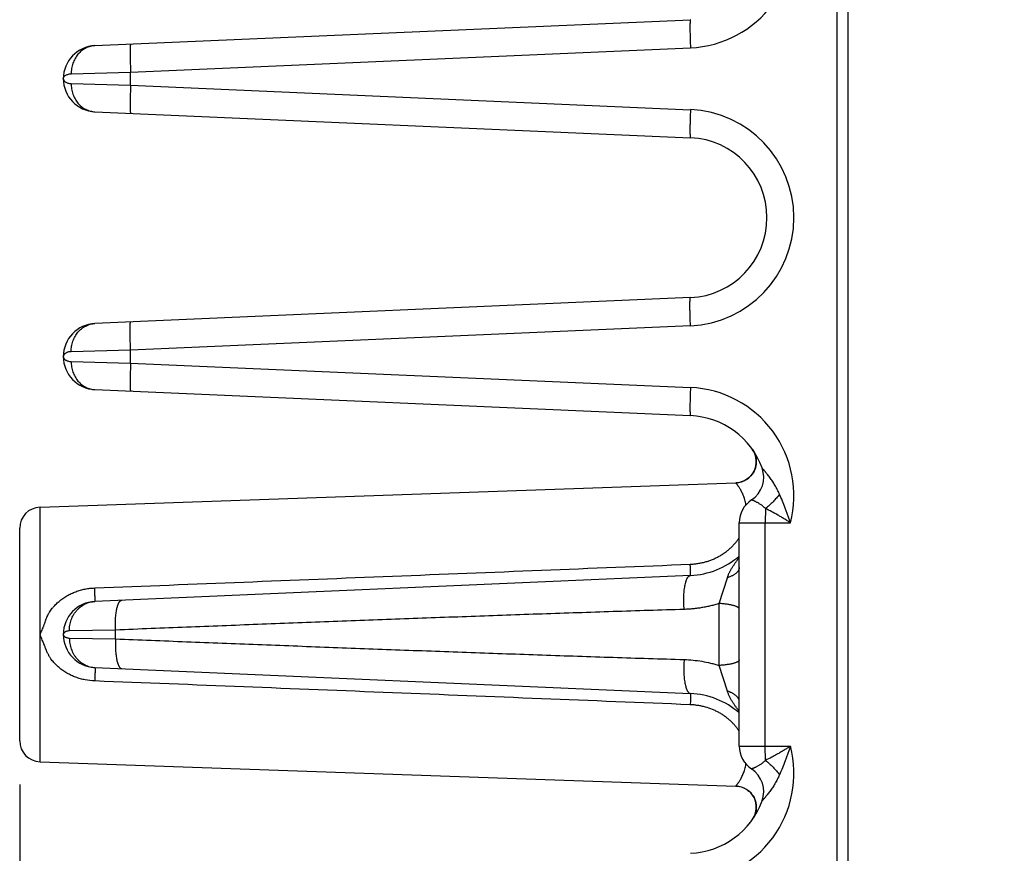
# Model space of a CAD drawing. Header units: inches. Extents: x 0 to 34, y 0 to 22.
# Tile 75 of 103: x 20.2 to 21.6, y 6.3 to 7.5. Entities that reach past the tile are written whole.
import ezdxf

# ---------------------------------------------------------------- set-up
doc = ezdxf.new("R2010")
doc.units = ezdxf.units.IN
doc.header["$LTSCALE"] = 1.87
doc.header["$MEASUREMENT"] = 0
doc.layers.get('0').update_dxf_attribs({"linetype": 'CONTINUOUS'})
doc.layers.add('DIMENSIONS', color=7, linetype='CONTINUOUS')
doc.styles.get("Standard").update_dxf_attribs({"font": 'txt', "width": 0.8})
doc.dimstyles.new('DIMSTYLE_1', dxfattribs={"dimtxt": 0.125, "dimasz": 0.18, "dimexe": 0.18, "dimexo": 0.0625, "dimgap": 0.09, "dimtad": 0, "dimtih": 1, "dimtoh": 1, "dimdec": 3, "dimzin": 4, "dimdsep": 46, "dimtxsty": 'STANDARD', "dimblk": '_FILLED', "dimblk1": '_FILLED', "dimblk2": '_FILLED', "dimcen": 0.09, "dimadec": 0, "dimazin": 0, "dimtp": 0.01, "dimtm": 0.01, "dimtfac": 1, "dimtdec": 3, "dimtofl": 0, "dimtmove": 0, "dimatfit": 3, "dimldrblk": '_FILLED', "dimfxl": 1, "dimtolj": 1, "dimtzin": 4, "dimarcsym": 0})

# ---------------------------------------------------------------- blocks, each defined once
blk = doc.blocks.new('_FILLED')
at = {"color": 0, "linetype": 'BYBLOCK'}
blk.add_solid([(0, 0), (-1, 0.1736), (-1, -0.1736)], dxfattribs=at)
blk = doc.blocks.new('*D4')
at = {"layer": 'DIMENSIONS', "color": 2, "linetype": 'CONTINUOUS'}
for p, q in [((23.2171, 7.228), (23.2171, 4.0527)), ((20.1728, 6.4457), (20.1728, 4.0527)), ((20.1728, 4.1777), (21.0298, 4.1777)), ((23.2171, 4.1777), (22.4798, 4.1777))]:
    blk.add_line(p, q, dxfattribs=at)
at = {"layer": 'DIMENSIONS', "color": 2, "linetype": 'CONTINUOUS', "xscale": 0.18, "yscale": 0.18, "zscale": 0.18, "rotation": 180}
blk.add_blockref('_FILLED', (20.1728, 4.1777), dxfattribs=at)
at = {"layer": 'DIMENSIONS', "color": 2, "linetype": 'CONTINUOUS', "xscale": 0.18, "yscale": 0.18, "zscale": 0.18}
blk.add_blockref('_FILLED', (23.2171, 4.1777), dxfattribs=at)
at = {"layer": 'DIMENSIONS', "color": 2, "linetype": 'CONTINUOUS', "insert": (21.7548, 4.2402), "char_height": 0.125, "width": 1.325, "attachment_point": 2, "line_spacing_factor": 0.9}
blk.add_mtext('3.044{\\Ftxt.shx;\\W1.000000;\\H0.125000; }[77.33]', dxfattribs=at)

msp = doc.modelspace()

# ---------------------------------------------------------------- linework, layer by layer
at = {"color": 7, "linetype": 'CONTINUOUS'}
for p, q in [((21.3348, 4.9242), (21.3348, 8.4742)), ((21.3501, 4.9242), (21.3501, 8.4742)), ((21.3497, 8.2691), (21.3497, 5.0793)), ((20.2798, 7.4962), (21.1261, 7.5331)), ((20.3304, 7.4584), (21.1261, 7.4931)), ((20.246, 7.4562), (20.3304, 7.4584)), ((20.3304, 7.44), (20.3304, 7.4584)), ((20.2348, 7.4492), (20.2348, 7.4492)), ((20.246, 7.4422), (20.3304, 7.44)), ((20.3304, 7.44), (21.1261, 7.4052)), ((20.2798, 7.4022), (21.1261, 7.3653)), ((21.1261, 7.1381), (20.2798, 7.1012)), ((21.1261, 7.0981), (20.3304, 7.0634)), ((20.2348, 7.0542), (20.2348, 7.0542)), ((20.3304, 7.0634), (20.246, 7.0612)), ((20.3304, 7.045), (20.3304, 7.0634)), ((20.246, 7.0472), (20.3304, 7.045)), ((20.3304, 7.045), (21.1261, 7.0102)), ((20.2798, 7.0072), (21.1261, 6.9703)), ((21.2142, 6.9219), (21.2157, 6.9196)), ((20.2018, 6.8402), (21.1907, 6.8747)), ((20.2018, 6.4782), (20.2018, 6.8402)), ((21.2326, 6.8383), (21.2323, 6.8181)), ((21.1954, 6.5003), (21.1954, 6.8181)), ((21.1954, 6.8181), (21.2681, 6.8181)), ((21.2323, 6.5003), (21.2323, 6.8181)), ((20.1728, 6.5082), (20.1728, 6.8102)), ((21.1261, 6.7431), (20.2798, 6.7062)), ((21.1668, 6.7032), (21.1785, 6.7398)), ((21.1668, 6.6152), (21.1668, 6.7032)), ((20.3089, 6.6655), (20.2434, 6.6643)), ((20.3089, 6.6529), (20.3089, 6.6655)), ((20.2348, 6.6592), (20.2348, 6.6592)), ((20.2434, 6.6541), (20.3089, 6.6529)), ((20.2798, 6.6122), (21.1261, 6.5753)), ((21.1785, 6.5785), (21.1668, 6.6152)), ((21.1954, 6.5003), (21.2681, 6.5003)), ((21.2326, 6.4801), (21.2323, 6.5003)), ((20.2018, 6.4782), (21.1907, 6.4437)), ((21.1907, 6.4437), (21.1929, 6.4435)), ((21.2099, 6.4358), (21.2118, 6.4339)), ((21.2118, 6.4339), (21.2135, 6.4319)), ((21.2135, 6.4319), (21.2151, 6.4296)), ((21.215, 6.4296), (21.2164, 6.4273)), ((21.2164, 6.4273), (21.2175, 6.4248)), ((21.2175, 6.4248), (21.2184, 6.4223)), ((21.2184, 6.4223), (21.219, 6.4197)), ((21.2193, 6.4089), (21.2187, 6.4063)), ((21.219, 6.4197), (21.2195, 6.417)), ((21.2196, 6.4116), (21.2193, 6.4089)), ((21.2195, 6.417), (21.2196, 6.4143)), ((21.2196, 6.4143), (21.2196, 6.4116)), ((21.2157, 6.3988), (21.2145, 6.3969)), ((21.2169, 6.4012), (21.2157, 6.3988)), ((21.2179, 6.4037), (21.2169, 6.4012)), ((21.2187, 6.4063), (21.2179, 6.4037))]:
    msp.add_line(p, q, dxfattribs=at)
for points in [[(21.2157, 6.9196), (21.2169, 6.9172), (21.2179, 6.9147), (21.2187, 6.9121), (21.2193, 6.9095), (21.2196, 6.9068), (21.2196, 6.9041), (21.2195, 6.9014), (21.219, 6.8987), (21.2184, 6.8961), (21.2175, 6.8936), (21.2164, 6.8911), (21.2151, 6.8888), (21.2135, 6.8865), (21.2118, 6.8845), (21.2099, 6.8826), (21.2078, 6.8808), (21.2056, 6.8793), (21.2032, 6.878), (21.2008, 6.8769)], [(21.2008, 6.8769), (21.1982, 6.876), (21.1956, 6.8753), (21.1929, 6.8749), (21.1907, 6.8747)], [(21.1929, 6.4435), (21.1956, 6.4431), (21.1982, 6.4424)], [(21.1929, 6.4435), (21.1956, 6.4431), (21.1982, 6.4424), (21.2007, 6.4415)], [(21.2007, 6.4415), (21.2032, 6.4404), (21.2056, 6.4391), (21.2078, 6.4376), (21.2099, 6.4358)]]:
    msp.add_lwpolyline(points, dxfattribs=at)
for centre, radius, start, end in [((21.1194, 7.6467), 0.1537, 272.5003, 14.5387), ((20.2818, 7.4492), 0.047, 92.5007, 267.4997), ((21.1194, 7.2517), 0.1537, 272.5002, 87.4998), ((21.1211, 7.2517), 0.1137, 272.5, 87.5), ((20.2818, 7.0542), 0.047, 92.4972, 267.4997), ((21.1194, 6.8567), 0.1537, 345.4612, 87.4998), ((21.1211, 6.8567), 0.1137, 20.1643, 87.5), ((21.1897, 6.9047), 0.03, 271.9987, 34.3471), ((21.1916, 6.8826), 0.0386, 303.3294, 20.1662), ((21.234, 6.8181), 0.0386, 123.3294, 180), ((20.2028, 6.8102), 0.03, 92, 180), ((21.1211, 6.8567), 0.1137, 272.5, 310.828), ((20.2818, 6.6592), 0.047, 92.5, 267.5), ((21.1211, 6.4617), 0.1137, 49.1718, 87.5), ((20.2028, 6.5082), 0.03, 180, 268), ((21.1194, 6.4617), 0.1537, 272.5001, 14.5389), ((21.234, 6.5003), 0.0386, 180, 236.6706), ((21.1916, 6.4358), 0.0386, 339.8341, 56.6706), ((21.1897, 6.4137), 0.03, 325.6798, 88.002), ((21.1211, 6.4617), 0.1137, 272.5, 339.8358)]:
    msp.add_arc(centre, radius, start, end, dxfattribs=at)
for points, knots in [([(21.1261, 7.5331), (21.1261, 7.5331), (21.126, 7.5331), (21.126, 7.5331), (21.126, 7.533), (21.1259, 7.533), (21.1259, 7.5329), (21.1259, 7.5328), (21.1258, 7.5327), (21.1258, 7.5325), (21.1257, 7.5322), (21.1257, 7.5319), (21.1256, 7.5313), (21.1256, 7.5307), (21.1255, 7.53), (21.1255, 7.5292), (21.1255, 7.5283), (21.1254, 7.5274), (21.1254, 7.5259), (21.1254, 7.5239), (21.1253, 7.5213), (21.1254, 7.5184), (21.1254, 7.5153), (21.1255, 7.5119), (21.1255, 7.5084), (21.1256, 7.5047), (21.1258, 7.4996), (21.126, 7.4957), (21.1261, 7.4931)], [0, 0, 0, 0, 0.001107, 0.001759, 0.002507, 0.004344, 0.006695, 0.00959, 0.013044, 0.017066, 0.02166, 0.032569, 0.045765, 0.061228, 0.07893, 0.098832, 0.120889, 0.145052, 0.171263, 0.229581, 0.295292, 0.367771, 0.446325, 0.530204, 0.618604, 0.710679, 0.805546, 1, 1, 1, 1]), ([(20.2798, 7.4962), (20.2786, 7.4961), (20.2764, 7.4959), (20.273, 7.4952), (20.2697, 7.4941), (20.2666, 7.4927), (20.2636, 7.491), (20.2607, 7.4889), (20.258, 7.4866), (20.2556, 7.4839), (20.2534, 7.4811), (20.2514, 7.4779), (20.2497, 7.4746), (20.2484, 7.4712), (20.2473, 7.4675), (20.2465, 7.4638), (20.246, 7.46), (20.246, 7.4575), (20.246, 7.4562)], [0, 0, 0, 0, 0.05885, 0.117843, 0.177116, 0.236794, 0.296985, 0.357774, 0.419226, 0.481375, 0.544232, 0.607783, 0.671986, 0.73678, 0.802083, 0.867797, 0.933809, 1, 1, 1, 1]), ([(20.3304, 7.4984), (20.3304, 7.4984), (20.3304, 7.4984), (20.3304, 7.4983), (20.3303, 7.4983), (20.3303, 7.4983), (20.3303, 7.4982), (20.3302, 7.4981), (20.3302, 7.4979), (20.3302, 7.4978), (20.3301, 7.4975), (20.3301, 7.4971), (20.33, 7.4966), (20.33, 7.496), (20.3299, 7.4953), (20.3299, 7.4945), (20.3298, 7.4936), (20.3298, 7.4926), (20.3298, 7.4912), (20.3297, 7.4892), (20.3297, 7.4866), (20.3297, 7.4837), (20.3298, 7.4805), (20.3298, 7.4772), (20.3299, 7.4736), (20.33, 7.47), (20.3302, 7.4649), (20.3303, 7.461), (20.3304, 7.4584)], [0, 0, 0, 0, 0.001107, 0.001759, 0.002507, 0.004344, 0.006695, 0.00959, 0.013044, 0.017066, 0.02166, 0.032569, 0.045765, 0.061228, 0.07893, 0.098832, 0.120889, 0.145052, 0.171263, 0.229581, 0.295292, 0.367771, 0.446325, 0.530204, 0.618604, 0.710679, 0.805546, 1, 1, 1, 1]), ([(20.2348, 7.4492), (20.2348, 7.4494), (20.2348, 7.4498), (20.235, 7.4504), (20.2352, 7.451), (20.2355, 7.4516), (20.2359, 7.4522), (20.2364, 7.4527), (20.237, 7.4533), (20.2379, 7.454), (20.2392, 7.4547), (20.2412, 7.4555), (20.2435, 7.456), (20.2451, 7.4562), (20.246, 7.4562)], [0, 0, 0, 0, 0.042201, 0.084821, 0.128819, 0.174758, 0.223022, 0.274017, 0.328148, 0.385752, 0.512369, 0.655896, 0.81792, 1, 1, 1, 1]), ([(20.2348, 7.4492), (20.2348, 7.449), (20.2348, 7.4486), (20.235, 7.448), (20.2352, 7.4474), (20.2356, 7.4466), (20.2362, 7.4458), (20.237, 7.4451), (20.2379, 7.4444), (20.2392, 7.4436), (20.2412, 7.4429), (20.2435, 7.4424), (20.2451, 7.4422), (20.246, 7.4422)], [0, 0, 0, 0, 0.042199, 0.084919, 0.128952, 0.174872, 0.273971, 0.32811, 0.385716, 0.512338, 0.655875, 0.817909, 1, 1, 1, 1]), ([(20.246, 7.4422), (20.246, 7.4409), (20.246, 7.4384), (20.2465, 7.4346), (20.2473, 7.4309), (20.2484, 7.4272), (20.2497, 7.4238), (20.2514, 7.4204), (20.2534, 7.4173), (20.2556, 7.4144), (20.258, 7.4118), (20.2607, 7.4095), (20.2636, 7.4074), (20.2666, 7.4057), (20.2697, 7.4043), (20.273, 7.4032), (20.2764, 7.4025), (20.2786, 7.4023), (20.2798, 7.4022)], [0, 0, 0, 0, 0.066191, 0.132203, 0.197917, 0.263219, 0.328014, 0.392217, 0.455768, 0.518625, 0.580774, 0.642226, 0.703015, 0.763206, 0.822884, 0.882157, 0.94115, 1, 1, 1, 1]), ([(20.3304, 7.44), (20.3303, 7.4374), (20.3302, 7.4335), (20.33, 7.4284), (20.3299, 7.4248), (20.3298, 7.4212), (20.3298, 7.4179), (20.3297, 7.4147), (20.3297, 7.4118), (20.3297, 7.4092), (20.3298, 7.4072), (20.3298, 7.4058), (20.3298, 7.4048), (20.3299, 7.4039), (20.3299, 7.4031), (20.33, 7.4024), (20.33, 7.4018), (20.3301, 7.4013), (20.3301, 7.4009), (20.3302, 7.4006), (20.3302, 7.4005), (20.3302, 7.4003), (20.3303, 7.4002), (20.3303, 7.4001), (20.3303, 7.4001), (20.3304, 7.4001), (20.3304, 7.4), (20.3304, 7.4), (20.3304, 7.4)], [0, 0, 0, 0, 0.194454, 0.289321, 0.381396, 0.469796, 0.553675, 0.632229, 0.704708, 0.770419, 0.828737, 0.854948, 0.879111, 0.901168, 0.92107, 0.938772, 0.954235, 0.967431, 0.97834, 0.982934, 0.986956, 0.99041, 0.993305, 0.995656, 0.997493, 0.998241, 0.998893, 1, 1, 1, 1]), ([(21.1261, 7.4052), (21.126, 7.4026), (21.1258, 7.3988), (21.1256, 7.3937), (21.1255, 7.39), (21.1255, 7.3865), (21.1254, 7.3831), (21.1254, 7.38), (21.1253, 7.3771), (21.1254, 7.3745), (21.1254, 7.3725), (21.1254, 7.371), (21.1255, 7.3701), (21.1255, 7.3692), (21.1255, 7.3684), (21.1256, 7.3677), (21.1256, 7.3671), (21.1257, 7.3665), (21.1257, 7.3661), (21.1258, 7.3659), (21.1258, 7.3657), (21.1259, 7.3656), (21.1259, 7.3655), (21.1259, 7.3654), (21.126, 7.3653), (21.126, 7.3653), (21.126, 7.3653), (21.1261, 7.3653), (21.1261, 7.3653)], [0, 0, 0, 0, 0.194454, 0.289321, 0.381396, 0.469796, 0.553675, 0.632229, 0.704708, 0.770419, 0.828737, 0.854948, 0.879111, 0.901168, 0.92107, 0.938772, 0.954235, 0.967431, 0.97834, 0.982934, 0.986956, 0.99041, 0.993305, 0.995656, 0.997493, 0.998241, 0.998893, 1, 1, 1, 1]), ([(21.1261, 7.0981), (21.126, 7.1007), (21.1258, 7.1046), (21.1256, 7.1097), (21.1255, 7.1134), (21.1255, 7.1169), (21.1254, 7.1203), (21.1254, 7.1234), (21.1253, 7.1263), (21.1254, 7.1289), (21.1254, 7.1309), (21.1254, 7.1324), (21.1255, 7.1333), (21.1255, 7.1342), (21.1255, 7.135), (21.1256, 7.1357), (21.1256, 7.1363), (21.1257, 7.1369), (21.1257, 7.1372), (21.1258, 7.1375), (21.1258, 7.1377), (21.1259, 7.1378), (21.1259, 7.1379), (21.1259, 7.138), (21.126, 7.138), (21.126, 7.1381), (21.126, 7.1381), (21.1261, 7.1381), (21.1261, 7.1381)], [0, 0, 0, 0, 0.194454, 0.289321, 0.381396, 0.469796, 0.553675, 0.632229, 0.704708, 0.770419, 0.828737, 0.854948, 0.879111, 0.901168, 0.92107, 0.938772, 0.954235, 0.967431, 0.97834, 0.982934, 0.986956, 0.99041, 0.993305, 0.995656, 0.997493, 0.998241, 0.998893, 1, 1, 1, 1]), ([(20.246, 7.0612), (20.246, 7.0625), (20.246, 7.065), (20.2465, 7.0688), (20.2473, 7.0725), (20.2484, 7.0762), (20.2497, 7.0796), (20.2514, 7.0829), (20.2534, 7.0861), (20.2556, 7.0889), (20.258, 7.0916), (20.2607, 7.0939), (20.2636, 7.096), (20.2666, 7.0977), (20.2697, 7.0991), (20.273, 7.1002), (20.2764, 7.1009), (20.2786, 7.1011), (20.2798, 7.1012)], [0, 0, 0, 0, 0.066191, 0.132203, 0.197917, 0.26322, 0.328014, 0.392217, 0.455768, 0.518625, 0.580775, 0.642226, 0.703015, 0.763206, 0.822884, 0.882157, 0.94115, 1, 1, 1, 1]), ([(20.3304, 7.0634), (20.3303, 7.066), (20.3302, 7.0699), (20.33, 7.075), (20.3299, 7.0786), (20.3298, 7.0822), (20.3298, 7.0855), (20.3297, 7.0887), (20.3297, 7.0916), (20.3297, 7.0942), (20.3298, 7.0962), (20.3298, 7.0976), (20.3298, 7.0986), (20.3299, 7.0995), (20.3299, 7.1003), (20.33, 7.101), (20.33, 7.1016), (20.3301, 7.1021), (20.3301, 7.1025), (20.3302, 7.1028), (20.3302, 7.1029), (20.3302, 7.1031), (20.3303, 7.1032), (20.3303, 7.1033), (20.3303, 7.1033), (20.3304, 7.1033), (20.3304, 7.1034), (20.3304, 7.1034), (20.3304, 7.1034)], [0, 0, 0, 0, 0.194454, 0.289321, 0.381396, 0.469796, 0.553675, 0.632229, 0.704708, 0.770419, 0.828737, 0.854948, 0.879111, 0.901168, 0.92107, 0.938772, 0.954235, 0.967431, 0.97834, 0.982934, 0.986956, 0.99041, 0.993305, 0.995656, 0.997493, 0.998241, 0.998893, 1, 1, 1, 1]), ([(20.246, 7.0612), (20.2451, 7.0612), (20.2435, 7.061), (20.2415, 7.0606), (20.2401, 7.0601), (20.2389, 7.0596), (20.2379, 7.059), (20.237, 7.0583), (20.2362, 7.0576), (20.2356, 7.0568), (20.2352, 7.056), (20.235, 7.0554), (20.2348, 7.0548), (20.2348, 7.0544), (20.2348, 7.0542)], [0, 0, 0, 0, 0.182021, 0.344025, 0.41806, 0.487665, 0.614314, 0.671941, 0.726106, 0.825268, 0.871209, 0.915231, 0.957889, 1, 1, 1, 1]), ([(20.2348, 7.0542), (20.2348, 7.054), (20.2348, 7.0536), (20.235, 7.0529), (20.2352, 7.0524), (20.2355, 7.0518), (20.2359, 7.0512), (20.2366, 7.0504), (20.2374, 7.0497), (20.2384, 7.0491), (20.2395, 7.0485), (20.2412, 7.0479), (20.2435, 7.0474), (20.2451, 7.0472), (20.246, 7.0472)], [0, 0, 0, 0, 0.042267, 0.08507, 0.129149, 0.175083, 0.223358, 0.274396, 0.386069, 0.447439, 0.512801, 0.656273, 0.818157, 1, 1, 1, 1]), ([(20.246, 7.0472), (20.246, 7.0459), (20.246, 7.0434), (20.2465, 7.0396), (20.2473, 7.0359), (20.2484, 7.0322), (20.2497, 7.0288), (20.2514, 7.0254), (20.2534, 7.0223), (20.2556, 7.0194), (20.258, 7.0168), (20.2607, 7.0145), (20.2636, 7.0124), (20.2666, 7.0107), (20.2697, 7.0093), (20.273, 7.0082), (20.2764, 7.0075), (20.2786, 7.0073), (20.2798, 7.0072)], [0, 0, 0, 0, 0.066191, 0.132203, 0.197917, 0.263219, 0.328014, 0.392217, 0.455768, 0.518625, 0.580774, 0.642226, 0.703015, 0.763206, 0.822884, 0.882157, 0.94115, 1, 1, 1, 1]), ([(20.3304, 7.045), (20.3303, 7.0424), (20.3302, 7.0385), (20.33, 7.0334), (20.3299, 7.0298), (20.3298, 7.0262), (20.3298, 7.0229), (20.3297, 7.0197), (20.3297, 7.0168), (20.3297, 7.0142), (20.3298, 7.0122), (20.3298, 7.0108), (20.3298, 7.0098), (20.3299, 7.0089), (20.3299, 7.0081), (20.33, 7.0074), (20.33, 7.0068), (20.3301, 7.0063), (20.3301, 7.0059), (20.3302, 7.0056), (20.3302, 7.0055), (20.3302, 7.0053), (20.3303, 7.0052), (20.3303, 7.0051), (20.3303, 7.0051), (20.3304, 7.0051), (20.3304, 7.005), (20.3304, 7.005), (20.3304, 7.005)], [0, 0, 0, 0, 0.194454, 0.289321, 0.381396, 0.469796, 0.553675, 0.632229, 0.704708, 0.770419, 0.828737, 0.854948, 0.879111, 0.901168, 0.92107, 0.938772, 0.954235, 0.967431, 0.97834, 0.982934, 0.986956, 0.99041, 0.993305, 0.995656, 0.997493, 0.998241, 0.998893, 1, 1, 1, 1]), ([(21.1261, 7.0102), (21.126, 7.0076), (21.1258, 7.0038), (21.1256, 6.9987), (21.1255, 6.995), (21.1255, 6.9915), (21.1254, 6.9881), (21.1254, 6.985), (21.1253, 6.9821), (21.1254, 6.9795), (21.1254, 6.9775), (21.1254, 6.976), (21.1255, 6.9751), (21.1255, 6.9742), (21.1255, 6.9734), (21.1256, 6.9727), (21.1256, 6.9721), (21.1257, 6.9715), (21.1257, 6.9711), (21.1258, 6.9709), (21.1258, 6.9707), (21.1259, 6.9706), (21.1259, 6.9705), (21.1259, 6.9704), (21.126, 6.9703), (21.126, 6.9703), (21.126, 6.9703), (21.1261, 6.9703), (21.1261, 6.9703)], [0, 0, 0, 0, 0.194454, 0.289321, 0.381396, 0.469796, 0.553675, 0.632229, 0.704708, 0.770419, 0.828737, 0.854948, 0.879111, 0.901168, 0.92107, 0.938772, 0.954235, 0.967431, 0.97834, 0.982934, 0.986956, 0.99041, 0.993305, 0.995656, 0.997493, 0.998241, 0.998893, 1, 1, 1, 1]), ([(21.2526, 6.8588), (21.2516, 6.861), (21.2501, 6.8641), (21.2479, 6.8683), (21.2461, 6.8713), (21.2444, 6.8742), (21.2425, 6.877), (21.2407, 6.8797), (21.2388, 6.8823), (21.237, 6.8848), (21.2355, 6.8867), (21.2343, 6.8882), (21.2334, 6.8893), (21.2325, 6.8903), (21.2317, 6.8913), (21.231, 6.8922), (21.2303, 6.893), (21.2297, 6.8937), (21.2293, 6.8942), (21.229, 6.8945), (21.2288, 6.8948), (21.2285, 6.895), (21.2283, 6.8953), (21.2282, 6.8955), (21.2281, 6.8956), (21.228, 6.8957), (21.2279, 6.8958), (21.2279, 6.8958), (21.2279, 6.8958), (21.2278, 6.8959), (21.2278, 6.8959), (21.2278, 6.8959)], [0, 0, 0, 0, 0.158732, 0.236939, 0.314194, 0.390336, 0.465171, 0.53846, 0.609893, 0.679052, 0.745372, 0.777232, 0.808067, 0.837728, 0.865988, 0.89257, 0.917212, 0.939587, 0.949794, 0.95926, 0.967916, 0.975674, 0.982447, 0.988187, 0.992865, 0.99479, 0.996428, 0.997772, 0.998816, 0.999559, 1, 1, 1, 1]), ([(21.2049, 6.8434), (21.2045, 6.8459), (21.2037, 6.8494), (21.2023, 6.8539), (21.2012, 6.857), (21.2, 6.8598), (21.1987, 6.8623), (21.1975, 6.8646), (21.1963, 6.8667), (21.1953, 6.8683), (21.1946, 6.8695), (21.194, 6.8702), (21.1935, 6.8709), (21.1931, 6.8716), (21.1927, 6.8722), (21.1923, 6.8727), (21.1919, 6.8732), (21.1916, 6.8735), (21.1915, 6.8738), (21.1913, 6.874), (21.1912, 6.8741), (21.1911, 6.8742), (21.191, 6.8744), (21.1909, 6.8745), (21.1909, 6.8745), (21.1908, 6.8746), (21.1908, 6.8746), (21.1908, 6.8746), (21.1908, 6.8747), (21.1907, 6.8747), (21.1907, 6.8747), (21.1907, 6.8747), (21.1907, 6.8747), (21.1907, 6.8747), (21.1907, 6.8747), (21.1907, 6.8747), (21.1907, 6.8747), (21.1907, 6.8747), (21.1907, 6.8747)], [0, 0, 0, 0, 0.214332, 0.313204, 0.406503, 0.494128, 0.575912, 0.651619, 0.720953, 0.783564, 0.812229, 0.839063, 0.864013, 0.887026, 0.908047, 0.927021, 0.943896, 0.95863, 0.965181, 0.97118, 0.976624, 0.981507, 0.985827, 0.989578, 0.992756, 0.994129, 0.995359, 0.996444, 0.997385, 0.998182, 0.998835, 0.999343, 0.999543, 0.999707, 0.999834, 0.999926, 0.999981, 1, 1, 1, 1]), ([(21.2526, 6.8588), (21.2519, 6.8578), (21.2505, 6.8559), (21.2483, 6.8531), (21.246, 6.8504), (21.2435, 6.8478), (21.2409, 6.8452), (21.2382, 6.8427), (21.2354, 6.8404), (21.2335, 6.839), (21.2326, 6.8383)], [0, 0, 0, 0, 0.12074, 0.244533, 0.370488, 0.49768, 0.625167, 0.752003, 0.877251, 1, 1, 1, 1]), ([(21.2681, 6.8181), (21.2675, 6.8199), (21.2663, 6.8233), (21.2645, 6.8285), (21.2626, 6.8337), (21.2601, 6.8405), (21.2568, 6.8489), (21.254, 6.8555), (21.2526, 6.8588)], [0, 0, 0, 0, 0.126588, 0.252918, 0.378844, 0.504275, 0.753403, 1, 1, 1, 1]), ([(21.2326, 6.8383), (21.2315, 6.8394), (21.2298, 6.8409), (21.2274, 6.8428), (21.2256, 6.844), (21.2239, 6.8451), (21.2222, 6.8461), (21.2207, 6.847), (21.2192, 6.8477), (21.218, 6.8483), (21.2171, 6.8487), (21.2165, 6.8489), (21.216, 6.8492), (21.2155, 6.8494), (21.215, 6.8496), (21.2145, 6.8497), (21.2141, 6.8499), (21.2139, 6.85), (21.2136, 6.8501), (21.2135, 6.8501), (21.2134, 6.8502), (21.2133, 6.8502), (21.2132, 6.8502), (21.2131, 6.8503), (21.213, 6.8503), (21.2129, 6.8503), (21.2129, 6.8503), (21.2129, 6.8503), (21.2129, 6.8503), (21.2128, 6.8503), (21.2128, 6.8503), (21.2128, 6.8503), (21.2128, 6.8503), (21.2128, 6.8503), (21.2128, 6.8503), (21.2128, 6.8503), (21.2128, 6.8503), (21.2128, 6.8503)], [0, 0, 0, 0, 0.200802, 0.296331, 0.388014, 0.475386, 0.557959, 0.635217, 0.706621, 0.771607, 0.801513, 0.829598, 0.855786, 0.880004, 0.90218, 0.922249, 0.940144, 0.955803, 0.962775, 0.969166, 0.974969, 0.980177, 0.984786, 0.988791, 0.992191, 0.994982, 0.996149, 0.997162, 0.998021, 0.998727, 0.999278, 0.999495, 0.999674, 0.999814, 0.999915, 0.999977, 1, 1, 1, 1]), ([(21.2681, 6.8181), (21.2667, 6.819), (21.2637, 6.8209), (21.2593, 6.8236), (21.2549, 6.8262), (21.249, 6.8297), (21.2416, 6.8337), (21.2356, 6.8368), (21.2326, 6.8383)], [0, 0, 0, 0, 0.127107, 0.253869, 0.380128, 0.505766, 0.754739, 1, 1, 1, 1]), ([(21.1258, 6.759), (21.1276, 6.7591), (21.1312, 6.7594), (21.1366, 6.7601), (21.142, 6.761), (21.1472, 6.7623), (21.1524, 6.7639), (21.1574, 6.7658), (21.1623, 6.768), (21.167, 6.7704), (21.1715, 6.7731), (21.1757, 6.776), (21.1797, 6.7792), (21.1835, 6.7825), (21.1869, 6.786), (21.1901, 6.7896), (21.193, 6.7933), (21.1947, 6.7959), (21.1955, 6.7972)], [0, 0, 0, 0, 0.065868, 0.131712, 0.197465, 0.263056, 0.328408, 0.393432, 0.458029, 0.522089, 0.585496, 0.648115, 0.709812, 0.770457, 0.829914, 0.888056, 0.94478, 1, 1, 1, 1]), ([(20.2795, 6.7253), (20.4206, 6.7309), (20.7027, 6.7421), (20.9848, 6.7534), (21.1258, 6.759)], [0, 0, 0, 0, 0.49999, 1, 1, 1, 1]), ([(21.1261, 6.7431), (21.1261, 6.7431), (21.1261, 6.7431), (21.1261, 6.7431), (21.1261, 6.7431), (21.1261, 6.7432), (21.1261, 6.7432), (21.1261, 6.7432), (21.1261, 6.7433), (21.1261, 6.7434), (21.1261, 6.7436), (21.1261, 6.7437), (21.1261, 6.744), (21.1262, 6.7442), (21.1262, 6.7445), (21.1262, 6.745), (21.1262, 6.7456), (21.1261, 6.7465), (21.1261, 6.7474), (21.1261, 6.7485), (21.1261, 6.7498), (21.1261, 6.7511), (21.126, 6.7525), (21.126, 6.754), (21.1259, 6.7562), (21.1258, 6.7579), (21.1258, 6.759)], [0, 0, 0, 0, 0.000586, 0.001011, 0.001549, 0.002991, 0.004944, 0.007419, 0.01042, 0.018008, 0.027712, 0.039529, 0.053447, 0.069452, 0.087527, 0.107653, 0.153964, 0.208176, 0.270043, 0.339284, 0.415582, 0.498588, 0.587925, 0.683182, 0.783923, 1, 1, 1, 1]), ([(21.1785, 6.7398), (21.1787, 6.7405), (21.1792, 6.7418), (21.1799, 6.7438), (21.1807, 6.7457), (21.1816, 6.7475), (21.1826, 6.7494), (21.1836, 6.7512), (21.1846, 6.753), (21.1861, 6.7554), (21.188, 6.7583), (21.1904, 6.7618), (21.1929, 6.7652), (21.1946, 6.7674), (21.1954, 6.7685)], [0, 0, 0, 0, 0.061839, 0.123769, 0.185786, 0.247922, 0.31018, 0.372525, 0.434947, 0.497462, 0.62277, 0.748359, 0.874116, 1, 1, 1, 1]), ([(21.1954, 6.7545), (21.1954, 6.7542), (21.1954, 6.7534), (21.1952, 6.7523), (21.1948, 6.7513), (21.1943, 6.7502), (21.1937, 6.7492), (21.1929, 6.7482), (21.192, 6.7472), (21.1909, 6.7462), (21.1898, 6.7452), (21.1885, 6.7443), (21.1871, 6.7435), (21.1856, 6.7427), (21.184, 6.7419), (21.1816, 6.7409), (21.1798, 6.7402), (21.1785, 6.7398)], [0, 0, 0, 0, 0.045506, 0.091634, 0.138966, 0.188032, 0.239278, 0.29307, 0.349688, 0.409333, 0.472137, 0.538168, 0.607442, 0.679927, 0.755551, 0.834205, 1, 1, 1, 1]), ([(21.1171, 6.6948), (21.117, 6.6963), (21.1168, 6.6993), (21.1166, 6.7037), (21.1165, 6.7082), (21.1166, 6.7125), (21.1168, 6.7167), (21.1171, 6.7208), (21.1176, 6.7246), (21.1182, 6.7282), (21.1188, 6.731), (21.1193, 6.733), (21.1197, 6.7344), (21.1201, 6.7358), (21.1206, 6.737), (21.1211, 6.7381), (21.1215, 6.7391), (21.1221, 6.74), (21.1226, 6.7408), (21.1231, 6.7415), (21.1237, 6.742), (21.1243, 6.7425), (21.1249, 6.7428), (21.1255, 6.743), (21.1259, 6.7431), (21.1261, 6.7431)], [0, 0, 0, 0, 0.087102, 0.174543, 0.261392, 0.346722, 0.429631, 0.509249, 0.584756, 0.655397, 0.720497, 0.750789, 0.779491, 0.806554, 0.831937, 0.855614, 0.877575, 0.897827, 0.916406, 0.933376, 0.948845, 0.962974, 0.975994, 0.98821, 1, 1, 1, 1]), ([(20.2018, 6.6592), (20.2022, 6.6602), (20.2032, 6.6623), (20.2046, 6.6655), (20.2058, 6.6681), (20.2066, 6.6703), (20.2072, 6.6719), (20.2078, 6.6735), (20.2086, 6.6757), (20.2095, 6.6784), (20.2104, 6.6811), (20.2112, 6.6833), (20.2118, 6.6846), (20.2123, 6.6856), (20.2128, 6.6867), (20.2134, 6.6879), (20.2143, 6.6894), (20.2155, 6.6914), (20.2171, 6.6937), (20.2188, 6.696), (20.2203, 6.6978), (20.2218, 6.6995), (20.2238, 6.7016), (20.2262, 6.704), (20.2288, 6.7063), (20.2314, 6.7084), (20.2342, 6.7105), (20.237, 6.7124), (20.241, 6.7148), (20.2461, 6.7174), (20.2524, 6.7201), (20.259, 6.7222), (20.2657, 6.7238), (20.2726, 6.7249), (20.2772, 6.7252), (20.2795, 6.7253)], [0, 0, 0, 0, 0.03137, 0.062745, 0.094108, 0.109784, 0.125458, 0.141135, 0.156813, 0.188144, 0.219377, 0.234946, 0.250489, 0.258257, 0.266025, 0.281569, 0.297129, 0.312709, 0.343924, 0.375182, 0.390805, 0.406407, 0.437548, 0.468628, 0.499675, 0.530722, 0.561798, 0.592917, 0.624082, 0.686508, 0.749031, 0.811659, 0.87441, 0.937234, 1, 1, 1, 1]), ([(20.2798, 6.7062), (20.2798, 6.7062), (20.2798, 6.7062), (20.2798, 6.7062), (20.2798, 6.7062), (20.2798, 6.7062), (20.2798, 6.7062), (20.2798, 6.7063), (20.2798, 6.7064), (20.2798, 6.7064), (20.2798, 6.7065), (20.2799, 6.7067), (20.2799, 6.7069), (20.2799, 6.7072), (20.2799, 6.7075), (20.2799, 6.7079), (20.2799, 6.7084), (20.2799, 6.7092), (20.2799, 6.7103), (20.2799, 6.7115), (20.2799, 6.7128), (20.2798, 6.7143), (20.2798, 6.7159), (20.2797, 6.7176), (20.2797, 6.7194), (20.2796, 6.722), (20.2795, 6.724), (20.2795, 6.7253)], [0, 0, 0, 0, 0.000663, 0.00112, 0.001689, 0.003191, 0.005208, 0.007755, 0.010838, 0.014458, 0.018617, 0.028553, 0.040639, 0.054861, 0.071204, 0.089645, 0.110159, 0.157292, 0.212342, 0.275002, 0.34492, 0.421703, 0.50492, 0.594102, 0.688749, 0.788323, 1, 1, 1, 1]), ([(20.2434, 6.6643), (20.2434, 6.6656), (20.2435, 6.6683), (20.244, 6.6722), (20.2448, 6.6761), (20.2459, 6.6799), (20.2474, 6.6836), (20.2492, 6.687), (20.2514, 6.6903), (20.2537, 6.6933), (20.2564, 6.6961), (20.2592, 6.6986), (20.2623, 6.7007), (20.2656, 6.7026), (20.269, 6.704), (20.2725, 6.7051), (20.2761, 6.7059), (20.2785, 6.7061), (20.2798, 6.7062)], [0, 0, 0, 0, 0.065309, 0.130483, 0.19543, 0.260062, 0.324306, 0.388098, 0.451392, 0.514157, 0.576384, 0.63808, 0.699276, 0.760018, 0.820374, 0.880426, 0.940266, 1, 1, 1, 1]), ([(20.3089, 6.6655), (20.3089, 6.6669), (20.3088, 6.6696), (20.3088, 6.6736), (20.3088, 6.6776), (20.309, 6.6815), (20.3093, 6.6852), (20.3097, 6.6888), (20.3102, 6.6921), (20.3107, 6.6951), (20.3113, 6.6975), (20.3118, 6.6993), (20.3122, 6.7005), (20.3126, 6.7016), (20.313, 6.7026), (20.3134, 6.7036), (20.3139, 6.7044), (20.3143, 6.7052), (20.3148, 6.7059), (20.3153, 6.7064), (20.3158, 6.7069), (20.3163, 6.7073), (20.3168, 6.7076), (20.3174, 6.7078), (20.3177, 6.7078), (20.3179, 6.7078)], [0, 0, 0, 0, 0.091003, 0.181206, 0.269803, 0.356, 0.439034, 0.518182, 0.592769, 0.662183, 0.725888, 0.75546, 0.78345, 0.80982, 0.834546, 0.857614, 0.879026, 0.898802, 0.916985, 0.933649, 0.948904, 0.962913, 0.975896, 0.988143, 1, 1, 1, 1]), ([(21.1668, 6.7032), (21.1648, 6.7026), (21.1608, 6.7014), (21.1547, 6.6998), (21.1486, 6.6984), (21.1423, 6.6973), (21.1361, 6.6963), (21.1298, 6.6956), (21.1234, 6.6951), (21.1192, 6.6949), (21.1171, 6.6948)], [0, 0, 0, 0, 0.124176, 0.248631, 0.373339, 0.498275, 0.623421, 0.748763, 0.874291, 1, 1, 1, 1]), ([(21.1954, 6.6952), (21.1954, 6.6953), (21.1954, 6.6956), (21.1953, 6.6959), (21.1951, 6.6962), (21.1949, 6.6966), (21.1946, 6.6969), (21.1943, 6.6972), (21.1939, 6.6976), (21.1934, 6.6979), (21.1928, 6.6982), (21.1922, 6.6985), (21.1916, 6.6988), (21.1906, 6.6992), (21.1892, 6.6997), (21.1874, 6.7003), (21.1854, 6.7008), (21.1832, 6.7013), (21.1808, 6.7017), (21.1782, 6.7021), (21.1756, 6.7025), (21.1717, 6.7029), (21.1688, 6.7031), (21.1668, 6.7032)], [0, 0, 0, 0, 0.011054, 0.022482, 0.03462, 0.047744, 0.062069, 0.077755, 0.094914, 0.113622, 0.133932, 0.155872, 0.179458, 0.20469, 0.260042, 0.321773, 0.389615, 0.463226, 0.542198, 0.626072, 0.714347, 0.806481, 1, 1, 1, 1]), ([(21.1171, 6.6948), (21.1003, 6.6943), (21.0666, 6.6933), (20.9993, 6.6911), (20.9152, 6.6883), (20.8142, 6.6847), (20.7132, 6.6811), (20.6121, 6.6773), (20.5111, 6.6734), (20.41, 6.6695), (20.3426, 6.6668), (20.3089, 6.6655)], [0, 0, 0, 0, 0.062427, 0.12487, 0.249794, 0.374761, 0.499762, 0.624791, 0.749842, 0.874913, 1, 1, 1, 1]), ([(20.2434, 6.6643), (20.2427, 6.6642), (20.2415, 6.6641), (20.2397, 6.6638), (20.2384, 6.6633), (20.2375, 6.6629), (20.237, 6.6626), (20.2365, 6.6622), (20.2359, 6.6617), (20.2354, 6.6611), (20.2351, 6.6605), (20.2349, 6.6601), (20.2348, 6.6597), (20.2348, 6.6594), (20.2348, 6.6592)], [0, 0, 0, 0, 0.185007, 0.348863, 0.493203, 0.558618, 0.619805, 0.677034, 0.73062, 0.828295, 0.873388, 0.916508, 0.958374, 1, 1, 1, 1]), ([(20.2795, 6.5931), (20.2749, 6.5932), (20.268, 6.594), (20.259, 6.5962), (20.2524, 6.5983), (20.2471, 6.6005), (20.243, 6.6026), (20.24, 6.6042), (20.2371, 6.606), (20.2342, 6.6079), (20.2315, 6.61), (20.2288, 6.6121), (20.2262, 6.6144), (20.2237, 6.6168), (20.2214, 6.6193), (20.2191, 6.6219), (20.2174, 6.6242), (20.2161, 6.6261), (20.2152, 6.6275), (20.2144, 6.629), (20.2136, 6.6305), (20.2128, 6.632), (20.2118, 6.6341), (20.2107, 6.6367), (20.2097, 6.6394), (20.2089, 6.6416), (20.2083, 6.6429), (20.2079, 6.644), (20.2075, 6.6451), (20.207, 6.6464), (20.2063, 6.648), (20.2054, 6.6501), (20.2043, 6.6528), (20.203, 6.656), (20.2022, 6.6581), (20.2018, 6.6592)], [0, 0, 0, 0, 0.12548, 0.188294, 0.250999, 0.31353, 0.344727, 0.375875, 0.406987, 0.438084, 0.469187, 0.500319, 0.5315, 0.562741, 0.593991, 0.625192, 0.656314, 0.671846, 0.687361, 0.702866, 0.718371, 0.733892, 0.74944, 0.780632, 0.811938, 0.827617, 0.843302, 0.851144, 0.858984, 0.874661, 0.890332, 0.906, 0.937332, 0.968662, 1, 1, 1, 1]), ([(20.2348, 6.6592), (20.2348, 6.659), (20.2348, 6.6587), (20.2349, 6.6583), (20.2351, 6.6578), (20.2354, 6.6573), (20.2359, 6.6567), (20.2365, 6.6562), (20.237, 6.6558), (20.2375, 6.6555), (20.2384, 6.6551), (20.2397, 6.6546), (20.2415, 6.6542), (20.2427, 6.6541), (20.2434, 6.6541)], [0, 0, 0, 0, 0.04156, 0.083485, 0.126654, 0.171746, 0.269399, 0.322985, 0.380212, 0.441395, 0.506807, 0.651145, 0.814998, 1, 1, 1, 1]), ([(20.2434, 6.6541), (20.2434, 6.6528), (20.2435, 6.6501), (20.244, 6.6462), (20.2448, 6.6423), (20.2459, 6.6385), (20.2474, 6.6348), (20.2492, 6.6314), (20.2514, 6.6281), (20.2537, 6.6251), (20.2564, 6.6223), (20.2592, 6.6198), (20.2623, 6.6177), (20.2656, 6.6158), (20.269, 6.6144), (20.2725, 6.6133), (20.2761, 6.6125), (20.2785, 6.6123), (20.2798, 6.6122)], [0, 0, 0, 0, 0.065309, 0.130483, 0.19543, 0.260063, 0.324306, 0.388099, 0.451392, 0.514157, 0.576384, 0.63808, 0.699276, 0.760018, 0.820374, 0.880426, 0.940266, 1, 1, 1, 1]), ([(20.3089, 6.6529), (20.3089, 6.6515), (20.3088, 6.6488), (20.3088, 6.6447), (20.3088, 6.6408), (20.309, 6.6369), (20.3093, 6.6332), (20.3097, 6.6296), (20.3102, 6.6263), (20.3107, 6.6232), (20.3113, 6.6209), (20.3118, 6.6191), (20.3122, 6.6179), (20.3126, 6.6168), (20.313, 6.6158), (20.3134, 6.6148), (20.3139, 6.614), (20.3143, 6.6132), (20.3148, 6.6125), (20.3153, 6.6119), (20.3158, 6.6115), (20.3163, 6.6111), (20.3168, 6.6108), (20.3174, 6.6106), (20.3177, 6.6106), (20.3179, 6.6106)], [0, 0, 0, 0, 0.091003, 0.181208, 0.269805, 0.356003, 0.439038, 0.518186, 0.592773, 0.662187, 0.725891, 0.755464, 0.783453, 0.809823, 0.834548, 0.857616, 0.879028, 0.898804, 0.916986, 0.93365, 0.948905, 0.962913, 0.975896, 0.988143, 1, 1, 1, 1]), ([(20.3089, 6.6529), (20.3426, 6.6516), (20.41, 6.6489), (20.5111, 6.645), (20.6121, 6.6411), (20.7132, 6.6373), (20.8142, 6.6337), (20.9152, 6.6301), (21.0161, 6.6267), (21.0834, 6.6246), (21.1171, 6.6236)], [0, 0, 0, 0, 0.125087, 0.250158, 0.375209, 0.500238, 0.625239, 0.750206, 0.87513, 1, 1, 1, 1]), ([(21.1171, 6.6236), (21.117, 6.6221), (21.1168, 6.6191), (21.1166, 6.6147), (21.1165, 6.6102), (21.1166, 6.6059), (21.1168, 6.6016), (21.1171, 6.5976), (21.1176, 6.5938), (21.1182, 6.5902), (21.1188, 6.5874), (21.1193, 6.5854), (21.1197, 6.584), (21.1201, 6.5826), (21.1206, 6.5814), (21.1211, 6.5803), (21.1215, 6.5793), (21.1221, 6.5784), (21.1226, 6.5776), (21.1231, 6.5769), (21.1237, 6.5763), (21.1243, 6.5759), (21.1249, 6.5756), (21.1255, 6.5754), (21.1259, 6.5753), (21.1261, 6.5753)], [0, 0, 0, 0, 0.087101, 0.174541, 0.26139, 0.34672, 0.429628, 0.509246, 0.584753, 0.655394, 0.720494, 0.750786, 0.779488, 0.806551, 0.831935, 0.855612, 0.877573, 0.897826, 0.916405, 0.933375, 0.948844, 0.962974, 0.975994, 0.98821, 1, 1, 1, 1]), ([(21.1171, 6.6236), (21.1255, 6.6233), (21.1382, 6.6221), (21.1527, 6.6191), (21.1608, 6.617), (21.1648, 6.6158), (21.1668, 6.6152)], [0, 0, 0, 0, 0.50156, 0.751268, 0.875775, 1, 1, 1, 1]), ([(21.1954, 6.6232), (21.1954, 6.6231), (21.1954, 6.6228), (21.1953, 6.6225), (21.1951, 6.6221), (21.1949, 6.6218), (21.1946, 6.6215), (21.1943, 6.6211), (21.1939, 6.6208), (21.1934, 6.6205), (21.1928, 6.6202), (21.1922, 6.6199), (21.1916, 6.6196), (21.1906, 6.6191), (21.1892, 6.6186), (21.1874, 6.6181), (21.1854, 6.6176), (21.1832, 6.6171), (21.1808, 6.6167), (21.1782, 6.6163), (21.1756, 6.6159), (21.1717, 6.6155), (21.1688, 6.6153), (21.1668, 6.6152)], [0, 0, 0, 0, 0.01105, 0.022476, 0.034611, 0.047732, 0.062056, 0.07774, 0.094897, 0.113604, 0.133913, 0.155852, 0.179437, 0.204669, 0.260022, 0.321754, 0.389598, 0.46321, 0.542184, 0.626061, 0.714339, 0.806475, 1, 1, 1, 1]), ([(20.2798, 6.6122), (20.2798, 6.6122), (20.2798, 6.6122), (20.2798, 6.6122), (20.2798, 6.6122), (20.2798, 6.6122), (20.2798, 6.6121), (20.2798, 6.6121), (20.2798, 6.612), (20.2798, 6.612), (20.2798, 6.6119), (20.2799, 6.6117), (20.2799, 6.6115), (20.2799, 6.6112), (20.2799, 6.6109), (20.2799, 6.6105), (20.2799, 6.61), (20.2799, 6.6092), (20.2799, 6.6081), (20.2799, 6.6069), (20.2799, 6.6056), (20.2798, 6.6041), (20.2798, 6.6025), (20.2797, 6.6008), (20.2797, 6.599), (20.2796, 6.5964), (20.2795, 6.5944), (20.2795, 6.5931)], [0, 0, 0, 0, 0.000663, 0.001121, 0.00169, 0.003194, 0.005213, 0.007762, 0.010845, 0.014467, 0.018628, 0.028567, 0.040656, 0.054881, 0.071227, 0.08967, 0.110187, 0.157324, 0.212378, 0.27504, 0.344959, 0.421741, 0.504956, 0.594135, 0.688776, 0.788343, 1, 1, 1, 1]), ([(21.1258, 6.5593), (20.9848, 6.565), (20.7027, 6.5763), (20.4206, 6.5875), (20.2795, 6.5931)], [0, 0, 0, 0, 0.50001, 1, 1, 1, 1]), ([(21.1954, 6.5639), (21.1954, 6.5642), (21.1954, 6.565), (21.1952, 6.566), (21.1948, 6.5671), (21.1943, 6.5682), (21.1937, 6.5692), (21.1929, 6.5702), (21.192, 6.5712), (21.1909, 6.5722), (21.1898, 6.5731), (21.1885, 6.574), (21.1871, 6.5749), (21.1856, 6.5757), (21.184, 6.5765), (21.1816, 6.5775), (21.1798, 6.5782), (21.1785, 6.5785)], [0, 0, 0, 0, 0.045507, 0.091637, 0.138971, 0.188037, 0.239285, 0.293077, 0.349695, 0.40934, 0.472143, 0.538174, 0.607447, 0.679931, 0.755554, 0.834207, 1, 1, 1, 1]), ([(21.1954, 6.5499), (21.1946, 6.551), (21.1929, 6.5532), (21.1904, 6.5566), (21.188, 6.5601), (21.1861, 6.563), (21.1846, 6.5654), (21.1836, 6.5672), (21.1826, 6.569), (21.1816, 6.5709), (21.1807, 6.5727), (21.1799, 6.5746), (21.1792, 6.5766), (21.1787, 6.5779), (21.1785, 6.5785)], [0, 0, 0, 0, 0.125916, 0.251675, 0.377244, 0.502527, 0.565034, 0.627452, 0.689797, 0.752056, 0.814195, 0.876217, 0.938154, 1, 1, 1, 1]), ([(21.1261, 6.5753), (21.1261, 6.5753), (21.1261, 6.5753), (21.1261, 6.5753), (21.1261, 6.5753), (21.1261, 6.5752), (21.1261, 6.5752), (21.1261, 6.5752), (21.1261, 6.5751), (21.1261, 6.575), (21.1261, 6.5748), (21.1261, 6.5747), (21.1261, 6.5744), (21.1262, 6.5742), (21.1262, 6.5739), (21.1262, 6.5734), (21.1262, 6.5728), (21.1261, 6.5719), (21.1261, 6.5709), (21.1261, 6.5698), (21.1261, 6.5686), (21.1261, 6.5673), (21.126, 6.5659), (21.126, 6.5644), (21.1259, 6.5622), (21.1258, 6.5605), (21.1258, 6.5593)], [0, 0, 0, 0, 0.000586, 0.001012, 0.00155, 0.002992, 0.004945, 0.00742, 0.010421, 0.01801, 0.027715, 0.039532, 0.053451, 0.069456, 0.087532, 0.107659, 0.15397, 0.208183, 0.27005, 0.339291, 0.415589, 0.498595, 0.58793, 0.683187, 0.783926, 1, 1, 1, 1]), ([(21.1955, 6.5212), (21.1947, 6.5225), (21.193, 6.5251), (21.1901, 6.5288), (21.1869, 6.5324), (21.1835, 6.5359), (21.1797, 6.5392), (21.1757, 6.5424), (21.1715, 6.5453), (21.167, 6.548), (21.1623, 6.5504), (21.1558, 6.5533), (21.149, 6.5556), (21.142, 6.5574), (21.1366, 6.5583), (21.1312, 6.559), (21.1276, 6.5593), (21.1258, 6.5593)], [0, 0, 0, 0, 0.055223, 0.111952, 0.170097, 0.229556, 0.290205, 0.351907, 0.414529, 0.477938, 0.542003, 0.606603, 0.736929, 0.802525, 0.868281, 0.934128, 1, 1, 1, 1]), ([(21.2681, 6.5003), (21.2667, 6.4993), (21.2637, 6.4975), (21.2593, 6.4948), (21.2549, 6.4921), (21.2504, 6.4896), (21.246, 6.4871), (21.2401, 6.4839), (21.2356, 6.4816), (21.2326, 6.4801)], [0, 0, 0, 0, 0.127106, 0.253867, 0.380126, 0.505763, 0.630669, 0.754741, 1, 1, 1, 1]), ([(21.2681, 6.5003), (21.2675, 6.4985), (21.2663, 6.4951), (21.2645, 6.4899), (21.2626, 6.4847), (21.2601, 6.4779), (21.2568, 6.4695), (21.254, 6.4629), (21.2526, 6.4596)], [0, 0, 0, 0, 0.126588, 0.252917, 0.378844, 0.504276, 0.753403, 1, 1, 1, 1]), ([(21.2326, 6.4801), (21.2315, 6.479), (21.2298, 6.4775), (21.2274, 6.4756), (21.2256, 6.4744), (21.2239, 6.4733), (21.2222, 6.4723), (21.2207, 6.4714), (21.2192, 6.4707), (21.218, 6.4701), (21.2171, 6.4697), (21.2165, 6.4695), (21.216, 6.4692), (21.2155, 6.469), (21.215, 6.4688), (21.2145, 6.4687), (21.2141, 6.4685), (21.2139, 6.4684), (21.2136, 6.4683), (21.2135, 6.4683), (21.2134, 6.4682), (21.2133, 6.4682), (21.2132, 6.4682), (21.2131, 6.4681), (21.213, 6.4681), (21.2129, 6.4681), (21.2129, 6.4681), (21.2129, 6.4681), (21.2129, 6.4681), (21.2128, 6.4681), (21.2128, 6.468), (21.2128, 6.468), (21.2128, 6.468), (21.2128, 6.468), (21.2128, 6.468), (21.2128, 6.468), (21.2128, 6.468), (21.2128, 6.468)], [0, 0, 0, 0, 0.200803, 0.296331, 0.388014, 0.475386, 0.557959, 0.635217, 0.706621, 0.771607, 0.801514, 0.829598, 0.855787, 0.880005, 0.902182, 0.92225, 0.940144, 0.955803, 0.962775, 0.969166, 0.97497, 0.980179, 0.984788, 0.988793, 0.992192, 0.994983, 0.996149, 0.997162, 0.998021, 0.998726, 0.999277, 0.999494, 0.999673, 0.999813, 0.999914, 0.999976, 1, 1, 1, 1]), ([(21.2326, 6.4801), (21.2335, 6.4794), (21.2354, 6.478), (21.2382, 6.4757), (21.2409, 6.4732), (21.2435, 6.4706), (21.246, 6.468), (21.2483, 6.4652), (21.2505, 6.4625), (21.2519, 6.4606), (21.2526, 6.4596)], [0, 0, 0, 0, 0.122749, 0.247997, 0.374833, 0.50232, 0.629512, 0.755467, 0.87926, 1, 1, 1, 1]), ([(21.1907, 6.4437), (21.1907, 6.4437), (21.1907, 6.4437), (21.1907, 6.4437), (21.1907, 6.4437), (21.1907, 6.4437), (21.1907, 6.4437), (21.1907, 6.4437), (21.1907, 6.4437), (21.1907, 6.4437), (21.1908, 6.4437), (21.1908, 6.4437), (21.1908, 6.4438), (21.1908, 6.4438), (21.1909, 6.4439), (21.1909, 6.4439), (21.191, 6.444), (21.1911, 6.4442), (21.1912, 6.4443), (21.1913, 6.4444), (21.1915, 6.4446), (21.1916, 6.4449), (21.1919, 6.4452), (21.1923, 6.4457), (21.1927, 6.4462), (21.1931, 6.4468), (21.1935, 6.4475), (21.194, 6.4482), (21.1946, 6.4489), (21.1953, 6.4501), (21.1963, 6.4517), (21.1975, 6.4537), (21.1987, 6.4561), (21.2, 6.4586), (21.2012, 6.4614), (21.2023, 6.4645), (21.2033, 6.4677), (21.2042, 6.4713), (21.2047, 6.4737), (21.2049, 6.475)], [0, 0, 0, 0, 0.000018, 0.000073, 0.000164, 0.000291, 0.000455, 0.000654, 0.001162, 0.001814, 0.00261, 0.003552, 0.004637, 0.005867, 0.00724, 0.01042, 0.014173, 0.018494, 0.023379, 0.028824, 0.034824, 0.041375, 0.056107, 0.072978, 0.091947, 0.112964, 0.135974, 0.160923, 0.187757, 0.21642, 0.279026, 0.348351, 0.424051, 0.505827, 0.593445, 0.686738, 0.785603, 0.89001, 1, 1, 1, 1]), ([(21.2526, 6.4596), (21.2516, 6.4574), (21.2501, 6.4543), (21.2479, 6.4501), (21.2461, 6.4471), (21.2444, 6.4442), (21.2425, 6.4414), (21.2407, 6.4387), (21.2388, 6.4361), (21.237, 6.4336), (21.2355, 6.4317), (21.2343, 6.4302), (21.2334, 6.4291), (21.2325, 6.4281), (21.2317, 6.4271), (21.231, 6.4262), (21.2303, 6.4254), (21.2297, 6.4247), (21.2293, 6.4242), (21.229, 6.4239), (21.2288, 6.4236), (21.2285, 6.4234), (21.2283, 6.4231), (21.2282, 6.4229), (21.2281, 6.4228), (21.228, 6.4227), (21.2279, 6.4226), (21.2279, 6.4226), (21.2279, 6.4226), (21.2278, 6.4225), (21.2278, 6.4225), (21.2278, 6.4225)], [0, 0, 0, 0, 0.158731, 0.236938, 0.314193, 0.390336, 0.465171, 0.538464, 0.609895, 0.679053, 0.745383, 0.777238, 0.808062, 0.837719, 0.865981, 0.892569, 0.917207, 0.939569, 0.949769, 0.959235, 0.967897, 0.975665, 0.982447, 0.988191, 0.992867, 0.994789, 0.996425, 0.997769, 0.998814, 0.999558, 1, 1, 1, 1])]:
    msp.add_open_spline(points, degree=3, knots=knots, dxfattribs=at)
msp.add_open_spline([(20.2348, 7.0542), (20.2348, 7.0542), (20.2348, 7.0542), (20.2348, 7.0542)], degree=3, dxfattribs=at)
msp.add_open_spline([(20.2348, 7.0542), (20.2348, 7.0542), (20.2348, 7.0542), (20.2348, 7.0542)], degree=3, dxfattribs=at)

# ---------------------------------------------------------------- dimensions: what is measured, and where the dimension line sits
at = {"layer": 'DIMENSIONS', "color": 2, "linetype": 'CONTINUOUS'}
dim = msp.add_linear_dim(base=(23.2171, 4.1777), p1=(20.1728, 6.4457), p2=(23.2171, 7.228), dimstyle='DIMSTYLE_1', dxfattribs=at)
dim.commit()
dim.dimension.update_dxf_attribs({"geometry": '*D4', "text_midpoint": (21.6048, 4.1777), "dimtype": 160})

doc.saveas('drawing.dxf')
